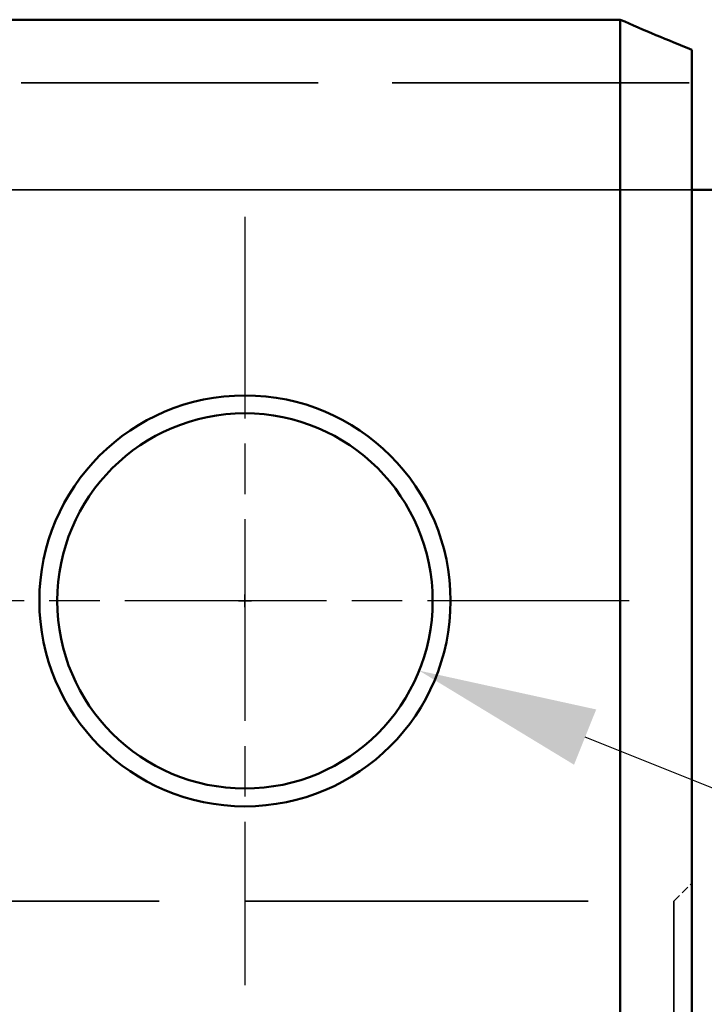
# Model space of a CAD drawing. Header units: millimetres. Extents: x 0 to 840, y 0 to 594.
# Tile 12 of 46: x 249 to 268, y 351 to 378. Entities that reach past the tile are written whole.
import ezdxf

# ---------------------------------------------------------------- set-up
doc = ezdxf.new("R2010")
doc.units = ezdxf.units.MM
doc.header["$LTSCALE"] = 2
doc.linetypes.add('CHAIN', pattern=[0.3543, 0.2362, -0.0295, 0.0591, -0.0295])
doc.linetypes.add('DASHED', pattern=[0.2067, 0.1654, -0.0413])
for name, color, linetype, lineweight in [('Bemaßung (ISO)', 7, 'Continuous', 25), ('Mittelpunktmarkierung (ISO)', 7, 'Continuous', 25), ('Sichtbar (ISO)', 7, 'Continuous', 50), ('Verdeckt (ISO)', 7, 'DASHED', 35)]:
    doc.layers.add(name, color=color, linetype=linetype, lineweight=lineweight)
doc.styles.add('Notiztext (DIN)', font='isocpeur.ttf')
doc.dimstyles.new('Standard (DIN)', dxfattribs={"dimscale": 2, "dimtxt": 3.5, "dimasz": 2.5, "dimexe": 3.175, "dimexo": 0.8, "dimgap": 0.8, "dimtad": 1, "dimrnd": 1e-08, "dimzin": 0, "dimtxsty": 'Notiztext (DIN)', "dimcen": 0.09, "dimdle": 10, "dimclrd": 256, "dimclre": 256, "dimclrt": 256, "dimadec": 0, "dimazin": 0, "dimtfac": 1, "dimtmove": 0, "dimatfit": 3, "dimfxl": 1, "dimtolj": 1, "dimtzin": 0, "dimlwd": -1, "dimlwe": -1, "dimarcsym": 0})

# ---------------------------------------------------------------- blocks, each defined once
blk = doc.blocks.new('*D8')
at = {"layer": 'Bemaßung (ISO)'}
for p, q in [((255.113, 362.106), (255.473, 362.106)), ((255.293, 361.926), (255.293, 362.286)), ((300.116, 344.152), (264.808, 358.294))]:
    blk.add_line(p, q, dxfattribs=at)
blk.add_solid([(265.118, 359.068), (264.498, 357.521), (260.167, 360.154)], dxfattribs=at)
at = {"layer": 'Defpoints', "color": 0}
for p in [(250.419, 364.058), (260.167, 360.154)]:
    blk.add_point(p, dxfattribs=at)
at = {"layer": 'Bemaßung (ISO)', "insert": (278.631, 363.53), "char_height": 7, "attachment_point": 1, "rotation": 338.1713, "style": 'Notiztext (DIN)'}
blk.add_mtext('\\A1;∅10,50', dxfattribs=at)
blk = doc.blocks.new('*D11')
at = {"layer": 'Bemaßung (ISO)'}
for p, q in [((128.293, 371.506), (128.293, 276.601)), ((267.793, 325.506), (267.793, 276.601)), ((133.293, 282.951), (262.793, 282.951))]:
    blk.add_line(p, q, dxfattribs=at)
for points in [[(133.293, 283.785), (133.293, 282.118), (128.293, 282.951)], [(262.793, 283.785), (262.793, 282.118), (267.793, 282.951)]]:
    blk.add_solid(points, dxfattribs=at)
at = {"layer": 'Defpoints', "color": 0}
for p in [(128.293, 373.106), (267.793, 327.106), (267.793, 282.951)]:
    blk.add_point(p, dxfattribs=at)
at = {"layer": 'Bemaßung (ISO)', "insert": (185.968, 292.951), "char_height": 7, "attachment_point": 1, "style": 'Notiztext (DIN)'}
blk.add_mtext('\\A1;139,50', dxfattribs=at)
blk = doc.blocks.new('*D12')
at = {"layer": 'Bemaßung (ISO)'}
for p, q in [((128.293, 371.506), (128.293, 248.317)), ((438.493, 371.256), (438.493, 248.317)), ((133.293, 254.667), (433.493, 254.667))]:
    blk.add_line(p, q, dxfattribs=at)
for points in [[(133.293, 255.5), (133.293, 253.834), (128.293, 254.667)], [(433.493, 255.5), (433.493, 253.834), (438.493, 254.667)]]:
    blk.add_solid(points, dxfattribs=at)
at = {"layer": 'Defpoints', "color": 0}
for p in [(128.293, 373.106), (438.493, 372.856), (438.493, 254.667)]:
    blk.add_point(p, dxfattribs=at)
at = {"layer": 'Bemaßung (ISO)', "insert": (271.318, 264.667), "char_height": 7, "attachment_point": 1, "style": 'Notiztext (DIN)'}
blk.add_mtext('\\A1;310,20', dxfattribs=at)

msp = doc.modelspace()

# ---------------------------------------------------------------- linework, layer by layer
at = {"layer": 'Mittelpunktmarkierung (ISO)', "linetype": 'CHAIN', "ltscale": 11.945379}
for p, q in [((255.293, 372.856), (255.293, 351.356)), ((266.043, 362.106), (244.543, 362.106))]:
    msp.add_line(p, q, dxfattribs=at)
at = {"layer": 'Sichtbar (ISO)'}
for p, q in [((244.793, 378.371), (265.793, 378.371)), ((265.793, 378.371), (265.793, 327.106)), ((267.793, 327.106), (267.793, 377.531)), ((277.67, 373.606), (267.793, 373.606))]:
    msp.add_line(p, q, dxfattribs=at)
for radius in [5.75, 5.25]:
    msp.add_circle((255.293, 362.106), radius, dxfattribs=at)
msp.add_arc((288.293, 429.106), 55.5, 246.0835, 248.3233, dxfattribs=at)
at = {"layer": 'Verdeckt (ISO)', "ltscale": 25.111156}
msp.add_line((392.293, 376.606), (174.293, 376.606), dxfattribs=at)
at = {"layer": 'Verdeckt (ISO)', "ltscale": 30.237059}
for p, q in [((267.793, 373.606), (242.793, 373.606)), ((242.793, 373.606), (267.793, 373.606))]:
    msp.add_line(p, q, dxfattribs=at)
at = {"layer": 'Verdeckt (ISO)', "ltscale": 0.673312}
msp.add_line((267.293, 353.706), (267.793, 354.206), dxfattribs=at)
at = {"layer": 'Verdeckt (ISO)', "ltscale": 29.027576}
msp.add_line((243.293, 353.706), (267.293, 353.706), dxfattribs=at)
at = {"layer": 'Verdeckt (ISO)', "ltscale": 12.266651}
msp.add_line((267.293, 353.706), (267.293, 345.506), dxfattribs=at)

# ---------------------------------------------------------------- dimensions: what is measured, and where the dimension line sits
at = {"layer": 'Bemaßung (ISO)'}
for base, p2, picture, middle in [((267.793, 282.951), (267.793, 327.106), '*D11', (198.043, 282.951)), ((438.493, 254.667), (438.493, 372.856), '*D12', (283.393, 254.667))]:
    dim = msp.add_linear_dim(base=base, p1=(128.293, 373.106), p2=p2, angle=180, dimstyle='Standard (DIN)', override={"dimgap": 0.8, "dimdec": 2, "dimtol": 0, "dimlim": 0, "dimtp": 0, "dimtm": 0, "dimtdec": 2, "dimtofl": 0, "dimatfit": 1}, dxfattribs=at)
    dim.commit()
    dim.dimension.update_dxf_attribs({"geometry": picture, "text_midpoint": middle, "dimtype": 160})
dim = msp.add_diameter_dim_2p(p1=(250.419, 364.058), p2=(260.167, 360.154), dimstyle='Standard (DIN)', override={"dimgap": 0.8, "dimdec": 2, "dimlfac": 1, "dimtol": 0, "dimlim": 0, "dimtp": 0, "dimtm": 0, "dimtdec": 2, "dimtofl": 0}, dxfattribs=at)
dim.commit()
dim.dimension.update_dxf_attribs({"geometry": '*D8', "text_midpoint": (286.771, 349.497), "dimtype": 163})

doc.saveas('drawing.dxf')
